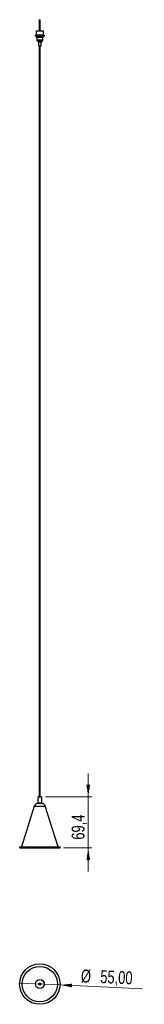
# Model space of a CAD drawing. Header units: millimetres. Extents: x 686 to 720, y 344 to 611.
import ezdxf

# ---------------------------------------------------------------- set-up
doc = ezdxf.new("R2010")
doc.units = ezdxf.units.MM
doc.styles.add('SLDTEXTSTYLE0', font='TXT', dxfattribs={"width": 0.75})
doc.dimstyles.new('SLDDIMSTYLE0', dxfattribs={"dimtxt": 3.5, "dimasz": 3.302, "dimexe": 0, "dimexo": 0.0625, "dimgap": 0.875, "dimtad": 1, "dimdec": 1, "dimlfac": 5, "dimrnd": 1e-09, "dimzin": 12, "dimdsep": 46, "dimtxsty": 'SLDTEXTSTYLE0', "dimsah": 1, "dimcen": 0.09, "dimadec": 0, "dimazin": 3, "dimtfac": 1, "dimtdec": 1, "dimtmove": 0, "dimatfit": 0, "dimfxl": 0, "dimfrac": 2, "dimtolj": 1, "dimtzin": 12, "dimarcsym": 0})
doc.dimstyles.new('SLDDIMSTYLE1', dxfattribs={"dimtxt": 3.5, "dimasz": 3.302, "dimexe": 0, "dimexo": 0.0625, "dimgap": 0.875, "dimtad": 1, "dimlfac": 5, "dimrnd": 1e-09, "dimzin": 12, "dimdsep": 46, "dimtxsty": 'SLDTEXTSTYLE0', "dimblk1": 'NONE', "dimsah": 1, "dimcen": 0, "dimadec": 0, "dimazin": 3, "dimtfac": 1, "dimtmove": 0, "dimatfit": 3, "dimldrblk": 'NONE', "dimfxl": 0, "dimfrac": 2, "dimtolj": 1, "dimtzin": 12, "dimarcsym": 0})

# ---------------------------------------------------------------- blocks, each defined once
blk = doc.blocks.new('_D')
at = {"color": 7, "linetype": 'Continuous', "lineweight": 0}
for p, q in [((704.7, 399.93), (704.7, 406.28)), ((693.08, 399.93), (705.7, 399.93)), ((704.7, 399.93), (704.7, 386.05)), ((698, 386.05), (705.7, 386.05)), ((704.7, 386.05), (704.7, 379.7))]:
    blk.add_line(p, q, dxfattribs=at)
at = {"color": 7, "linetype": 'Continuous', "lineweight": 18}
for points in [[(704.7, 399.93), (705.2, 403.24), (704.19, 403.24)], [(704.7, 386.05), (704.19, 382.75), (705.2, 382.75)]]:
    blk.add_solid(points, dxfattribs=at)
at = {"color": 7, "linetype": 'Continuous', "lineweight": 18, "insert": (700.18, 388.3), "char_height": 3.5, "attachment_point": 1, "rotation": 90, "style": 'SLDTEXTSTYLE0'}
blk.add_mtext('69,4', dxfattribs=at)
blk = doc.blocks.new('_D_1')
at = {"color": 7, "linetype": 'Continuous', "lineweight": 0}
for q in [(686.01, 349.36), (719.49, 347.83)]:
    blk.add_line((697, 348.86), q, dxfattribs=at)
at = {"color": 7, "linetype": 'Continuous', "lineweight": 18}
blk.add_solid([(697, 348.86), (700.27, 348.2), (700.32, 349.21)], dxfattribs=at)
at = {"color": 7, "linetype": 'Continuous', "lineweight": 18, "char_height": 3.5, "attachment_point": 1, "rotation": 357.392, "style": 'SLDTEXTSTYLE0'}
for s, insert in [('%%c', (702.8, 353.08)), ('55,00', (708.07, 352.89))]:
    blk.add_mtext(s, dxfattribs=dict(at, insert=insert))
blk = doc.blocks.new('_None')

msp = doc.modelspace()

# ---------------------------------------------------------------- linework, layer by layer
at = {"color": 7, "linetype": 'Continuous', "lineweight": 25}
for p, q in [((691.3704, 610.9141), (691.3704, 607.8834)), ((691.3704, 610.9141), (691.504, 610.9141)), ((691.504, 610.9141), (691.6377, 610.9141)), ((691.6377, 607.8834), (691.6377, 610.9141)), ((690.504, 607.8834), (690.504, 606.6834)), ((690.504, 607.8834), (690.7861, 607.8834)), ((690.7861, 607.8834), (692.504, 607.8834)), ((692.504, 606.6834), (692.504, 607.8834)), ((690.3045, 606.4834), (690.3045, 606.6834)), ((690.3079, 606.6834), (690.3045, 606.6834)), ((690.3348, 606.4677), (690.3045, 606.4834)), ((690.3079, 606.6834), (690.3079, 606.4834)), ((690.3079, 606.6834), (690.3115, 606.6834)), ((690.3079, 606.4834), (690.3364, 606.4675)), ((690.3079, 606.4834), (690.3115, 606.4834)), ((690.3115, 606.4834), (690.3115, 606.6834)), ((690.3331, 606.6834), (690.3115, 606.6834)), ((690.3471, 606.4677), (690.3115, 606.4834)), ((690.3295, 606.4704), (690.4855, 606.391)), ((690.3331, 606.6834), (690.3331, 606.4834)), ((690.3331, 606.6834), (690.3418, 606.6834)), ((690.3331, 606.4834), (690.3551, 606.4675)), ((690.3331, 606.4834), (690.3418, 606.4834)), ((690.3418, 606.4834), (690.3418, 606.6834)), ((690.381, 606.6834), (690.3418, 606.6834)), ((690.382, 606.4677), (690.3418, 606.4834)), ((690.381, 606.6834), (690.381, 606.4834)), ((690.381, 606.6834), (690.3947, 606.6834)), ((690.381, 606.4834), (690.3962, 606.4675)), ((690.381, 606.4834), (690.3947, 606.4834)), ((690.3947, 606.4834), (690.3947, 606.6834)), ((690.4387, 606.6834), (690.3947, 606.6834)), ((690.4387, 606.4677), (690.3947, 606.4834)), ((690.4387, 606.4677), (690.4387, 606.6834)), ((690.4507, 606.6834), (690.4387, 606.6834)), ((690.4507, 606.6834), (690.4507, 606.4834)), ((690.4507, 606.6834), (690.4692, 606.6834)), ((690.4507, 606.4834), (690.4588, 606.4675)), ((690.4507, 606.4834), (690.4692, 606.4834)), ((690.4692, 606.4834), (690.4692, 606.6834)), ((690.5161, 606.6834), (690.4692, 606.6834)), ((690.5161, 606.4677), (690.4692, 606.4834)), ((690.5161, 606.4677), (690.5161, 606.6834)), ((690.541, 606.6834), (690.5161, 606.6834)), ((690.541, 606.6834), (690.541, 606.4834)), ((690.541, 606.6834), (690.5638, 606.6834)), ((690.541, 606.4834), (690.5418, 606.4675)), ((690.541, 606.4834), (690.5638, 606.4834)), ((690.5638, 606.4834), (690.5638, 606.6834)), ((690.6128, 606.6834), (690.5638, 606.6834)), ((690.6128, 606.4677), (690.5638, 606.4834)), ((690.6128, 606.4677), (690.6128, 606.6834)), ((690.6435, 606.6834), (690.6128, 606.6834)), ((690.6435, 606.4675), (690.6435, 606.6834)), ((690.6435, 606.6834), (690.65, 606.6834)), ((690.65, 606.4834), (690.6435, 606.4675)), ((690.65, 606.6834), (690.65, 606.4834)), ((690.65, 606.6834), (690.6767, 606.6834)), ((690.65, 606.4834), (690.6767, 606.4834)), ((690.6767, 606.4834), (690.6767, 606.6834)), ((690.7268, 606.6834), (690.6767, 606.6834)), ((690.7268, 606.4677), (690.6767, 606.4834)), ((690.704, 606.0345), (690.704, 605.4062)), ((690.7268, 606.4677), (690.7268, 606.6834)), ((690.762, 606.6834), (690.7268, 606.6834)), ((690.762, 606.4675), (690.762, 606.6834)), ((690.762, 606.6834), (690.7757, 606.6834)), ((690.7757, 606.4834), (690.762, 606.4675)), ((690.7757, 606.6834), (690.7757, 606.4834)), ((690.7757, 606.6834), (690.8057, 606.6834)), ((690.7757, 606.4834), (690.8057, 606.4834)), ((690.8057, 606.4834), (690.8057, 606.6834)), ((690.856, 606.6834), (690.8057, 606.6834)), ((690.856, 606.4677), (690.8057, 606.4834)), ((690.856, 606.4677), (690.856, 606.6834)), ((690.8949, 606.6834), (690.856, 606.6834)), ((690.8935, 605.0661), (691.124, 604.9234)), ((690.8949, 606.4675), (690.8949, 606.6834)), ((690.8949, 606.6834), (690.9155, 606.6834)), ((690.9155, 606.4834), (690.8949, 606.4675)), ((690.9155, 606.6834), (690.9155, 606.4834)), ((690.9155, 606.6834), (690.9483, 606.6834)), ((690.9155, 606.4834), (690.9483, 606.4834)), ((690.9483, 606.4834), (690.9483, 606.6834)), ((690.9977, 606.6834), (690.9483, 606.6834)), ((690.9977, 606.4677), (690.9483, 606.4834)), ((690.9977, 606.4677), (690.9977, 606.6834)), ((691.0396, 606.6834), (690.9977, 606.6834)), ((691.0396, 606.4675), (691.0396, 606.6834)), ((691.0396, 606.6834), (691.0667, 606.6834)), ((691.0667, 606.4834), (691.0396, 606.4675)), ((691.0667, 606.6834), (691.0667, 606.4834)), ((691.0667, 606.6834), (691.1018, 606.6834)), ((691.0667, 606.4834), (691.1018, 606.4834)), ((691.1018, 606.4834), (691.1018, 606.6834)), ((691.1493, 606.6834), (691.1018, 606.6834)), ((691.1493, 606.4677), (691.1018, 606.4834)), ((691.124, 604.9234), (691.124, 603.8034)), ((691.124, 604.9234), (691.2312, 604.9234)), ((691.1493, 606.4677), (691.1493, 606.6834)), ((691.1934, 606.6834), (691.1493, 606.6834)), ((691.1934, 606.4675), (691.1934, 606.6834)), ((691.1934, 606.6834), (691.2265, 606.6834)), ((691.2265, 606.4834), (691.1934, 606.4675)), ((691.2265, 606.6834), (691.2265, 606.4834)), ((691.2265, 606.6834), (691.263, 606.6834)), ((691.2265, 606.4834), (691.263, 606.4834)), ((691.2312, 604.9234), (691.884, 604.9234)), ((691.263, 606.4834), (691.263, 606.6834)), ((691.3078, 606.6834), (691.263, 606.6834)), ((691.3078, 606.4677), (691.263, 606.4834)), ((691.3078, 606.4677), (691.3078, 606.6834)), ((691.3532, 606.6834), (691.3078, 606.6834)), ((691.3532, 606.4675), (691.3532, 606.6834)), ((691.3532, 606.6834), (691.3917, 606.6834)), ((691.3917, 606.4834), (691.3532, 606.4675)), ((691.3917, 606.6834), (691.3917, 606.4834)), ((691.3917, 606.6834), (691.429, 606.6834)), ((691.3917, 606.4834), (691.429, 606.4834)), ((691.429, 606.4834), (691.429, 606.6834)), ((691.4702, 606.6834), (691.429, 606.6834)), ((691.4702, 606.4677), (691.429, 606.4834)), ((691.4702, 606.4677), (691.4702, 606.6834)), ((691.516, 606.6834), (691.4702, 606.6834)), ((691.516, 606.4675), (691.516, 606.6834)), ((691.516, 606.6834), (691.5591, 606.6834)), ((691.5591, 606.4834), (691.516, 606.4675)), ((691.5591, 606.6834), (691.5591, 606.4834)), ((691.5591, 606.6834), (691.5964, 606.6834)), ((691.5591, 606.4834), (691.5964, 606.4834)), ((691.5964, 606.4834), (691.5964, 606.6834)), ((691.6332, 606.6834), (691.5964, 606.6834)), ((691.6332, 606.4677), (691.5964, 606.4834)), ((691.6332, 606.4677), (691.6332, 606.6834)), ((691.6785, 606.6834), (691.6332, 606.6834)), ((691.6785, 606.4675), (691.6785, 606.6834)), ((691.6785, 606.6834), (691.7254, 606.6834)), ((691.7254, 606.4834), (691.6785, 606.4675)), ((691.7254, 606.6834), (691.7254, 606.4834)), ((691.7254, 606.6834), (691.762, 606.6834)), ((691.7254, 606.4834), (691.762, 606.4834)), ((691.762, 606.4834), (691.762, 606.6834)), ((691.7936, 606.6834), (691.762, 606.6834)), ((691.7936, 606.4677), (691.762, 606.4834)), ((691.7936, 606.4677), (691.7936, 606.6834)), ((691.8377, 606.6834), (691.7936, 606.6834)), ((691.8377, 606.4675), (691.8377, 606.6834)), ((691.8377, 606.6834), (691.8874, 606.6834)), ((691.8874, 606.4834), (691.8377, 606.4675)), ((691.884, 604.9234), (692.1146, 605.0661)), ((691.884, 603.8034), (691.884, 604.9234)), ((691.8874, 606.6834), (691.8874, 606.4834)), ((691.8874, 606.6834), (691.9226, 606.6834)), ((691.8874, 606.4834), (691.9226, 606.4834)), ((691.9226, 606.4834), (691.9226, 606.6834)), ((691.9485, 606.6834), (691.9226, 606.6834)), ((691.9485, 606.4677), (691.9226, 606.4834)), ((691.9485, 606.4677), (691.9485, 606.6834)), ((691.9903, 606.6834), (691.9485, 606.6834)), ((691.9903, 606.4675), (691.9903, 606.6834)), ((691.9903, 606.6834), (692.0419, 606.6834)), ((692.0419, 606.4834), (691.9903, 606.4675)), ((692.0419, 606.6834), (692.0419, 606.4834)), ((692.0419, 606.6834), (692.075, 606.6834)), ((692.0419, 606.4834), (692.075, 606.4834)), ((692.075, 606.4834), (692.075, 606.6834)), ((692.0947, 606.6834), (692.075, 606.6834)), ((692.0947, 606.4677), (692.075, 606.4834)), ((692.0947, 606.4677), (692.0947, 606.6834)), ((692.1335, 606.6834), (692.0947, 606.6834)), ((692.1335, 606.4675), (692.1335, 606.6834)), ((692.1335, 606.6834), (692.1859, 606.6834)), ((692.1859, 606.4834), (692.1335, 606.4675)), ((692.1859, 606.6834), (692.1859, 606.4834)), ((692.1859, 606.6834), (692.2164, 606.6834)), ((692.1859, 606.4834), (692.2164, 606.4834)), ((692.2164, 606.4834), (692.2164, 606.6834)), ((692.2294, 606.6834), (692.2164, 606.6834)), ((692.2294, 606.4677), (692.2164, 606.4834)), ((692.2294, 606.4677), (692.2294, 606.6834)), ((692.2644, 606.6834), (692.2294, 606.6834)), ((692.2644, 606.4675), (692.2644, 606.6834)), ((692.2644, 606.6834), (692.3167, 606.6834)), ((692.3167, 606.4834), (692.2644, 606.4675)), ((692.304, 605.4062), (692.304, 606.0345)), ((692.3167, 606.6834), (692.3167, 606.4834)), ((692.3167, 606.6834), (692.3438, 606.6834)), ((692.3167, 606.4834), (692.3438, 606.4834)), ((692.3438, 606.4834), (692.3438, 606.6834)), ((692.35, 606.6834), (692.3438, 606.6834)), ((692.35, 606.4677), (692.3438, 606.4834)), ((692.35, 606.4677), (692.35, 606.6834)), ((692.3806, 606.6834), (692.35, 606.6834)), ((692.3806, 606.4675), (692.3806, 606.6834)), ((692.3806, 606.6834), (692.4317, 606.6834)), ((692.4317, 606.4834), (692.3806, 606.4675)), ((692.4317, 606.6834), (692.4317, 606.4834)), ((692.4317, 606.6834), (692.455, 606.6834)), ((692.4317, 606.4834), (692.455, 606.4834)), ((692.4541, 606.4677), (692.455, 606.4834)), ((692.455, 606.4834), (692.455, 606.6834)), ((692.4796, 606.6834), (692.455, 606.6834)), ((692.4796, 606.4675), (692.4796, 606.6834)), ((692.4796, 606.6834), (692.5286, 606.6834)), ((692.5286, 606.4834), (692.4796, 606.4675)), ((692.5226, 606.391), (692.6941, 606.4783)), ((692.5286, 606.6834), (692.5286, 606.4834)), ((692.5286, 606.6834), (692.5476, 606.6834)), ((692.5286, 606.4834), (692.5476, 606.4834)), ((692.5397, 606.4677), (692.5476, 606.4834)), ((692.5476, 606.4834), (692.5476, 606.6834)), ((692.5597, 606.6834), (692.5476, 606.6834)), ((692.5597, 606.4675), (692.5597, 606.6834)), ((692.5597, 606.6834), (692.6056, 606.6834)), ((692.6056, 606.4834), (692.5597, 606.4675)), ((692.6051, 606.4677), (692.6199, 606.4834)), ((692.6056, 606.6834), (692.6056, 606.4834)), ((692.6056, 606.6834), (692.6199, 606.6834)), ((692.6056, 606.4834), (692.6199, 606.4834)), ((692.6611, 606.4834), (692.6193, 606.4675)), ((692.6199, 606.4834), (692.6199, 606.6834)), ((692.6199, 606.6834), (692.6611, 606.6834)), ((692.6492, 606.4677), (692.6705, 606.4834)), ((692.6941, 606.4834), (692.6571, 606.4675)), ((692.6611, 606.6834), (692.6611, 606.4834)), ((692.6611, 606.6834), (692.6705, 606.6834)), ((692.6611, 606.4834), (692.6705, 606.4834)), ((692.6705, 606.4834), (692.6705, 606.6834)), ((692.6705, 606.6834), (692.6941, 606.6834)), ((692.6709, 606.4677), (692.6983, 606.4834)), ((692.704, 606.4834), (692.6725, 606.4675)), ((692.6941, 606.6834), (692.6941, 606.4834)), ((692.6941, 606.6834), (692.6983, 606.6834)), ((692.6941, 606.4834), (692.6983, 606.4834)), ((692.6983, 606.4834), (692.6983, 606.6834)), ((692.6983, 606.6834), (692.704, 606.6834)), ((692.704, 606.6834), (692.704, 606.4834)), ((691.124, 603.8034), (691.2312, 603.8034)), ((691.2312, 603.8034), (691.884, 603.8034)), ((691.3704, 603.8034), (691.3704, 399.9331)), ((691.6377, 399.9331), (691.6377, 603.8034)), ((690.924, 399.9331), (690.924, 398.3013)), ((690.924, 399.9331), (691.4138, 399.9331)), ((691.4138, 399.9331), (692.084, 399.9331)), ((692.084, 398.3013), (692.084, 399.9331)), ((690.004, 397.3895), (686.484, 386.3531)), ((696.524, 386.3531), (693.004, 397.3895)), ((686.004, 386.3531), (686.004, 386.0531)), ((686.004, 386.3531), (690.6486, 386.3531)), ((686.004, 386.0531), (690.6486, 386.0531)), ((690.6486, 386.3531), (697.004, 386.3531)), ((690.6486, 386.0531), (697.004, 386.0531)), ((697.004, 386.0531), (697.004, 386.3531))]:
    msp.add_line(p, q, dxfattribs=at)
at = {"color": 8, "linetype": 'Continuous', "lineweight": 25}
for p, q in [((690.3348, 606.4677), (690.3348, 606.4684)), ((690.3471, 606.4677), (690.3471, 606.4732)), ((690.382, 606.4677), (690.382, 606.4823)), ((690.4855, 606.391), (690.7727, 606.391)), ((690.9297, 606.0345), (690.704, 606.0345)), ((690.704, 605.4062), (692.304, 605.4062)), ((690.7727, 606.391), (692.5226, 606.391)), ((692.1146, 605.0661), (690.8935, 605.0661)), ((692.304, 606.0345), (690.9297, 606.0345)), ((692.6193, 606.4675), (692.6193, 606.4827)), ((692.6571, 606.4675), (692.6571, 606.4735)), ((692.6725, 606.4675), (692.6725, 606.4686)), ((690.924, 398.3013), (691.4138, 398.3013)), ((691.4138, 398.3013), (692.084, 398.3013)), ((690.004, 397.3895), (691.2707, 397.3895)), ((692.2363, 398.1071), (690.7718, 398.1071)), ((691.2707, 397.3895), (693.004, 397.3895))]:
    msp.add_line(p, q, dxfattribs=at)
at = {"color": 7, "linetype": 'Continuous'}
for p, q in [((692.5397, 349.6486), (692.558, 349.7643)), ((692.558, 349.7643), (692.6792, 349.5408)), ((692.6792, 349.5408), (692.5597, 349.6074))]:
    msp.add_line(p, q, dxfattribs=at)
at = {"color": 7, "linetype": 'Continuous', "lineweight": 25}
for radius in [5.5, 4.8008, 1.2142, 0.28, 0.2313]:
    msp.add_circle((691.504, 349.1058), radius, dxfattribs=at)
at = {"color": 7, "linetype": 'Continuous'}
for radius in [0.13, 0.11]:
    msp.add_circle((691.504, 349.1058), radius, dxfattribs=at)
at = {"color": 7, "linetype": 'Continuous', "lineweight": 25}
for centre, radius, start, end in [((690.304, 606.0345), 0.4, 0, 63.026223), ((691.104, 605.4062), 0.4, 180, 238.240837), ((691.904, 605.4062), 0.4, 301.759163, 0), ((692.704, 606.0345), 0.4, 116.973777, 180), ((690.724, 398.3013), 0.2, 283.822756, 0), ((692.284, 398.3013), 0.2, 180, 256.177244), ((691.0288, 397.0626), 1.0756, 103.822756, 162.310091), ((691.9793, 397.0626), 1.0756, 17.689909, 76.177244)]:
    msp.add_arc(centre, radius, start, end, dxfattribs=at)
at = {"color": 7, "linetype": 'Continuous'}
msp.add_arc((692.5792, 349.6424), 0.04, 170.983752, 240.873497, dxfattribs=at)
at = {"color": 7, "linetype": 'Continuous', "lineweight": 25}
for points, knots in [([(690.3364, 606.4675), (690.3384, 606.4664), (690.3422, 606.4643), (690.3434, 606.4635), (690.3411, 606.4646), (690.3369, 606.4667), (690.3348, 606.4677)], [0, 0, 0, 0, 0.25339376, 0.50823328, 0.7519444, 1, 1, 1, 1]), ([(690.3551, 606.4675), (690.3565, 606.4664), (690.3593, 606.4643), (690.3588, 606.4635), (690.3548, 606.4646), (690.3497, 606.4667), (690.3471, 606.4677)], [0, 0, 0, 0, 0.25335921, 0.50820164, 0.75191397, 1, 1, 1, 1]), ([(690.3962, 606.4675), (690.3971, 606.4664), (690.3987, 606.4643), (690.3964, 606.4635), (690.3908, 606.4646), (690.385, 606.4667), (690.382, 606.4677)], [0, 0, 0, 0, 0.25330358, 0.50815069, 0.75186496, 1, 1, 1, 1]), ([(690.4588, 606.4675), (690.4591, 606.4664), (690.4597, 606.4643), (690.4557, 606.4635), (690.4486, 606.4646), (690.442, 606.4667), (690.4387, 606.4677)], [0, 0, 0, 0, 0.25321979, 0.50807395, 0.75179114, 1, 1, 1, 1]), ([(690.5418, 606.4675), (690.5415, 606.4664), (690.5409, 606.4643), (690.5353, 606.4635), (690.5268, 606.4646), (690.5197, 606.4667), (690.5161, 606.4677)], [0, 0, 0, 0, 0.25309401, 0.50795876, 0.75168034, 1, 1, 1, 1]), ([(690.6435, 606.4675), (690.6427, 606.4664), (690.641, 606.4643), (690.6338, 606.4635), (690.6241, 606.4646), (690.6166, 606.4667), (690.6128, 606.4677)], [0, 0, 0, 0, 0.25321925, 0.50807345, 0.75179066, 1, 1, 1, 1]), ([(690.762, 606.4675), (690.7606, 606.4664), (690.7578, 606.4643), (690.7492, 606.4635), (690.7385, 606.4646), (690.7307, 606.4667), (690.7268, 606.4677)], [0, 0, 0, 0, 0.25330327, 0.5081504, 0.75186468, 1, 1, 1, 1]), ([(690.8949, 606.4675), (690.8929, 606.4664), (690.8891, 606.4643), (690.8793, 606.4635), (690.8678, 606.4646), (690.8599, 606.4667), (690.856, 606.4677)], [0, 0, 0, 0, 0.25335903, 0.50820147, 0.75191381, 1, 1, 1, 1]), ([(691.0396, 606.4675), (691.0372, 606.4664), (691.0324, 606.4643), (691.0216, 606.4635), (691.0095, 606.4646), (691.0017, 606.4667), (690.9977, 606.4677)], [0, 0, 0, 0, 0.25339366, 0.50823319, 0.75194432, 1, 1, 1, 1]), ([(691.1934, 606.4675), (691.1906, 606.4664), (691.1849, 606.4643), (691.1732, 606.4635), (691.1608, 606.4646), (691.1532, 606.4667), (691.1493, 606.4677)], [0, 0, 0, 0, 0.25341104, 0.5082491, 0.75195963, 1, 1, 1, 1]), ([(691.3532, 606.4675), (691.35, 606.4664), (691.3436, 606.4643), (691.3314, 606.4635), (691.3188, 606.4646), (691.3115, 606.4667), (691.3078, 606.4677)], [0, 0, 0, 0, 0.25341295, 0.50825086, 0.75196131, 1, 1, 1, 1]), ([(691.516, 606.4675), (691.5125, 606.4664), (691.5054, 606.4643), (691.4928, 606.4635), (691.4804, 606.4646), (691.4736, 606.4667), (691.4702, 606.4677)], [0, 0, 0, 0, 0.2533996, 0.50823863, 0.75194955, 1, 1, 1, 1]), ([(691.6785, 606.4675), (691.6748, 606.4664), (691.6672, 606.4643), (691.6545, 606.4635), (691.6425, 606.4646), (691.6363, 606.4667), (691.6332, 606.4677)], [0, 0, 0, 0, 0.25336963, 0.50821118, 0.75192315, 1, 1, 1, 1]), ([(691.8377, 606.4675), (691.8337, 606.4664), (691.8258, 606.4643), (691.8133, 606.4635), (691.8019, 606.4646), (691.7964, 606.4667), (691.7936, 606.4677)], [0, 0, 0, 0, 0.25331978, 0.50816553, 0.75187923, 1, 1, 1, 1]), ([(691.9903, 606.4675), (691.9863, 606.4664), (691.9781, 606.4643), (691.966, 606.4635), (691.9554, 606.4646), (691.9508, 606.4667), (691.9485, 606.4677)], [0, 0, 0, 0, 0.25324394, 0.50809607, 0.75181242, 1, 1, 1, 1]), ([(692.1335, 606.4675), (692.1294, 606.4664), (692.1213, 606.4643), (692.1097, 606.4635), (692.1002, 606.4646), (692.0965, 606.4667), (692.0947, 606.4677)], [0, 0, 0, 0, 0.25313109, 0.50799272, 0.751713, 1, 1, 1, 1]), ([(692.2644, 606.4675), (692.2604, 606.4664), (692.2524, 606.4643), (692.2417, 606.4635), (692.2334, 606.4646), (692.2307, 606.4667), (692.2294, 606.4677)], [0, 0, 0, 0, 0.2531925, 0.50804895, 0.75176709, 1, 1, 1, 1]), ([(692.3806, 606.4675), (692.3767, 606.4664), (692.3689, 606.4643), (692.3593, 606.4635), (692.3524, 606.4646), (692.3508, 606.4667), (692.35, 606.4677)], [0, 0, 0, 0, 0.25328529, 0.50813394, 0.75184884, 1, 1, 1, 1]), ([(692.4796, 606.4675), (692.476, 606.4664), (692.4686, 606.4643), (692.4602, 606.4635), (692.4549, 606.4646), (692.4543, 606.4667), (692.4541, 606.4677)], [0, 0, 0, 0, 0.25334728, 0.50819071, 0.75190346, 1, 1, 1, 1]), ([(692.5597, 606.4675), (692.5563, 606.4664), (692.5496, 606.4643), (692.5426, 606.4635), (692.5388, 606.4646), (692.5394, 606.4667), (692.5397, 606.4677)], [0, 0, 0, 0, 0.25338673, 0.50822684, 0.75193821, 1, 1, 1, 1]), ([(692.6193, 606.4675), (692.6162, 606.4664), (692.6102, 606.4643), (692.6047, 606.4635), (692.6026, 606.4646), (692.6043, 606.4667), (692.6051, 606.4677)], [0, 0, 0, 0, 0.25340818, 0.50824649, 0.75195711, 1, 1, 1, 1]), ([(692.6571, 606.4675), (692.6545, 606.4664), (692.6492, 606.4643), (692.6454, 606.4635), (692.6451, 606.4646), (692.6478, 606.4667), (692.6492, 606.4677)], [0, 0, 0, 0, 0.25341389, 0.50825171, 0.75196214, 1, 1, 1, 1]), ([(692.6725, 606.4675), (692.6703, 606.4664), (692.666, 606.4643), (692.6639, 606.4635), (692.6653, 606.4646), (692.669, 606.4667), (692.6709, 606.4677)], [0, 0, 0, 0, 0.25340442, 0.50824304, 0.75195379, 1, 1, 1, 1])]:
    msp.add_open_spline(points, degree=3, knots=knots, dxfattribs=at)

# ---------------------------------------------------------------- dimensions: what is measured, and where the dimension line sits
at = {"color": 7, "linetype": 'Continuous', "lineweight": 18}
dim = msp.add_linear_dim(base=(704.6967, 386.0531), p1=(692.084, 399.9331), p2=(697.004, 386.0531), angle=90, dimstyle='SLDDIMSTYLE0', dxfattribs=at)
dim.commit()
dim.dimension.update_dxf_attribs({"geometry": '_D', "text_midpoint": (704.6967, 392.8251), "dimtype": 160})
dim = msp.add_diameter_dim_2p(p1=(686.0097, 349.3561), p2=(696.9983, 348.8556), dimstyle='SLDDIMSTYLE1', dxfattribs=at)
dim.commit()
dim.dimension.update_dxf_attribs({"geometry": '_D_1', "text_midpoint": (711.2394, 348.2069), "dimtype": 163})

doc.saveas('drawing.dxf')
